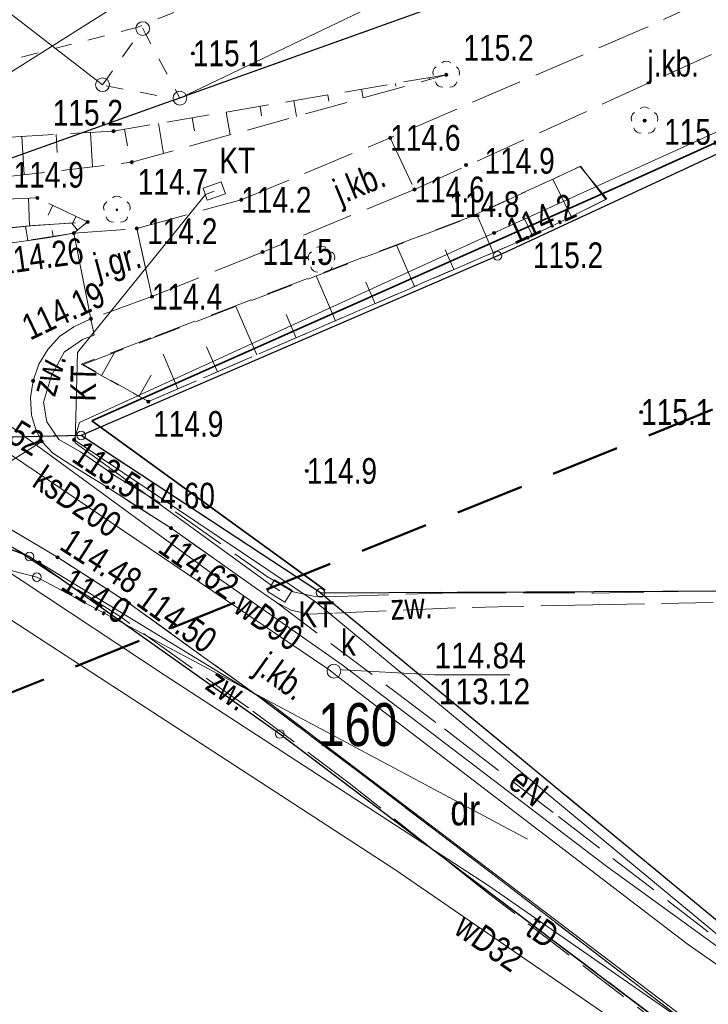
# Model space of a CAD drawing. Header units: metres. Extents: x 6443052 to 6445155, y 6013553 to 6014840.
# Tile 4 of 36: x 6443134 to 6443174, y 6013647 to 6013705. Entities that reach past the tile are written whole.
import ezdxf
from ezdxf.enums import TextEntityAlignment as Align

# ---------------------------------------------------------------- set-up
doc = ezdxf.new("R2010")
doc.units = ezdxf.units.M
doc.header["$MEASUREMENT"] = 0
for name, pattern in [('L_0_03', [2, 1, -1]), ('L_0_05', [3.5, 2.5, -1]), ('L_0_06', [4, 3, -1]), ('L_0_0C', [6, 4, -2]), ('L_0_56', [2.1, 1.4, -0.7]), ('L_0_69', [0]), ('L_0_AC', [0]), ('L_0_AD', [0])]:
    doc.linetypes.add(name, pattern=pattern)
doc.layers.get('0').update_dxf_attribs({"linetype": 'CONTINUOUS', "lineweight": 18})
for name, color, linetype, lineweight in [('202_punkt_graniczny', 7, 'CONTINUOUS', 18), ('210_oznaczenie_konturu_uzytku_gruntowego', 3, 'CONTINUOUS', 18), ('211_numer_dzialki_ewidencyjnej', 96, 'CONTINUOUS', 18), ('217_kontur_klasyfikacyjny', 3, 'L_0_06', 18), ('218_kontur_uzytku_gruntowego', 3, 'L_0_06', 18), ('219_dzialka_ewidencyjna', 96, 'CONTINUOUS', 25), ('drzewo_lisciaste', 96, 'CONTINUOUS', 18), ('jezdnia', 7, 'L_0_06', 18), ('jezdnia_Atr17', 7, 'CONTINUOUS', 18), ('kanal_technologiczny', 7, 'CONTINUOUS', 18), ('kanal_technologiczny_Atr17', 7, 'CONTINUOUS', 18), ('KRAWEZNIK', 7, 'CONTINUOUS', 18), ('luk_G_DRO', 7, 'L_0_56', 18), ('luk_G_SKA', 7, 'L_0_05', 18), ('nn', 1, 'L_0_AC', 18), ('obszar_utwardzony', 7, 'L_0_06', 18), ('obszar_utwardzony_Atr17', 7, 'CONTINUOUS', 18), ('obudowa_ochronna_przewodu', 7, 'CONTINUOUS', 18), ('ogrodzenie_trwale', 7, 'L_0_69', 35), ('pikieta_naturalna_Atr2', 7, 'CONTINUOUS', 18), ('pikieta_sztuczna_Atr2', 7, 'CONTINUOUS', 18), ('Plot_pomiar', 7, 'L_0_69', 35), ('przewod_elektroenergetyczny_podziemny', 1, 'CONTINUOUS', 18), ('przewod_elektroenergetyczny_podziemny_Atr1', 1, 'CONTINUOUS', 18), ('przewod_kanalizacyjny_Atr1', 36, 'CONTINUOUS', 18), ('przewod_telekomunikacyjny_podziemny', 30, 'CONTINUOUS', 18), ('przewod_telekomunikacyjny_podziemny_Atr1', 30, 'CONTINUOUS', 18), ('przewod_wodociagowy', 5, 'CONTINUOUS', 18), ('przewod_wodociagowy_Atr1', 5, 'CONTINUOUS', 18), ('rzedna_Atr2', 30, 'CONTINUOUS', 18), ('rzedna_Atr3', 7, 'CONTINUOUS', 18), ('slup_przewodow_napowietrznych', 7, 'CONTINUOUS', 18), ('srednie_nap_pomiar', 1, 'L_0_AD', 18), ('uzytek_pomiar', 7, 'L_0_03', 18), ('wlaz_do_komory_lub_kanalu___okragly', 7, 'CONTINUOUS', 18), ('ZAKRES', 212, 'L_0_0C', 50)]:
    doc.layers.add(name, color=color, linetype=linetype, lineweight=lineweight)
doc.styles.add('Arial CE', font='Arial CE.ttf')
doc.linetypes.add('L_0_69_SHX', pattern='A,0,-0.5,-1,-1,-1,-1,-1,[7,STARKOWO_STARKÓWKO.shx,S=0.1,R=0,X=0,Y=0],-1,-1,-1,-1,-0.5', length=10)
doc.linetypes.add('L_0_AC_SHX_E', pattern='A,0,-1,-2,-2,-2,-2,-2,[11,STARKOWO_STARKÓWKO.shx,S=0.1,R=0,X=0,Y=0],-2,[12,STARKOWO_STARKÓWKO.shx,S=0.1,R=0,X=0,Y=0],-2,-2,-2,-1', length=20)
doc.linetypes.add('L_0_AC_SHX_S', pattern='A,0,-1,-2,-2,-2,[8,STARKOWO_STARKÓWKO.shx,S=0.1,R=0,X=0,Y=0],-2,[9,STARKOWO_STARKÓWKO.shx,S=0.1,R=0,X=0,Y=0],-2,[10,STARKOWO_STARKÓWKO.shx,S=0.1,R=0,X=0,Y=0],-2,-2,-2,-2,-1', length=20)
doc.linetypes.add('L_0_AD_SHX_E', pattern='A,0,-1.2,-2.4,-2.4,-2.4,-2.4,-2.4,[17,STARKOWO_STARKÓWKO.shx,S=0.1,R=0,X=0,Y=0],-2.4,[18,STARKOWO_STARKÓWKO.shx,S=0.1,R=0,X=0,Y=0],-2.4,[19,STARKOWO_STARKÓWKO.shx,S=0.1,R=0,X=0,Y=0],-2.4,-2.4,-1.2', length=24)
doc.linetypes.add('L_0_AD_SHX_S', pattern='A,0,-1.2,-2.4,-2.4,[13,STARKOWO_STARKÓWKO.shx,S=0.1,R=0,X=0,Y=0],-2.4,[14,STARKOWO_STARKÓWKO.shx,S=0.1,R=0,X=0,Y=0],-2.4,[15,STARKOWO_STARKÓWKO.shx,S=0.1,R=0,X=0,Y=0],-2.4,[16,STARKOWO_STARKÓWKO.shx,S=0.1,R=0,X=0,Y=0],-2.4,-2.4,-2.4,-2.4,-1.2', length=24)

msp = doc.modelspace()

# ---------------------------------------------------------------- hatches: boundary and pattern name
at = {"linetype": 'Continuous', "lineweight": 13}
for points in [[(6443144.02, 6013702.459, 1), (6443144.02, 6013702.641, 1)], [(6443158.78, 6013701.209, 1), (6443158.78, 6013701.391, 1)], [(6443170.33, 6013698.539, 1), (6443170.33, 6013698.721, 1)], [(6443139.4, 6013697.929, 1), (6443139.4, 6013698.111, 1)], [(6443155.52, 6013697.539, 1), (6443155.52, 6013697.721, 1)], [(6443140.46, 6013696.119, 1), (6443140.46, 6013696.301, 1)], [(6443159.93, 6013695.959, 1), (6443159.93, 6013696.141, 1)], [(6443156.93, 6013694.529, 1), (6443156.93, 6013694.711, 1)], [(6443134.97, 6013694.039, 1), (6443134.97, 6013694.221, 1)], [(6443146.84, 6013693.929, 1), (6443146.84, 6013694.111, 1)], [(6443161.39, 6013693.499, 1), (6443161.39, 6013693.681, 1)], [(6443137.89, 6013692.639, 1), (6443137.89, 6013692.821, 1)], [(6443137.08, 6013691.989, 1), (6443137.08, 6013692.171, 1)], [(6443140.75, 6013692.259, 1), (6443140.75, 6013692.441, 1)], [(6443161.57, 6013691.999, 1), (6443161.57, 6013692.181, 1)], [(6443163.52, 6013691.719, 1), (6443163.52, 6013691.901, 1)], [(6443148.08, 6013690.889, 1), (6443148.08, 6013691.071, 1)], [(6443141.64, 6013688.289, 1), (6443141.64, 6013688.471, 1)], [(6443138.08, 6013686.999, 1), (6443138.08, 6013687.181, 1)], [(6443134.72, 6013683.389, 1), (6443134.72, 6013683.571, 1)], [(6443141.43, 6013682.179, 1), (6443141.43, 6013682.361, 1)], [(6443170.13, 6013681.569, 1), (6443170.13, 6013681.751, 1)], [(6443135.22, 6013679.859, 1), (6443135.22, 6013680.041, 1)], [(6443137.11, 6013679.949, 1), (6443137.11, 6013680.131, 1)], [(6443150.66, 6013678.139, 1), (6443150.66, 6013678.321, 1)], [(6443139.03, 6013677.189, 1), (6443139.03, 6013677.371, 1)], [(6443142.75, 6013674.809, 1), (6443142.75, 6013674.991, 1)], [(6443136.14, 6013673.109, 1), (6443136.14, 6013673.291, 1)], [(6443135.08, 6013672.809, 1), (6443135.08, 6013672.991, 1)], [(6443140.3, 6013670.439, 1), (6443140.3, 6013670.621, 1)]]:
    msp.add_hatch(color=0, dxfattribs=at).paths.add_polyline_path(points)
at = {"layer": 'drzewo_lisciaste', "linetype": 'Continuous', "lineweight": 18}
for points in [[(6443158.78, 6013701.25, 1), (6443158.78, 6013701.35, 1)], [(6443170.33, 6013698.58, 1), (6443170.33, 6013698.68, 1)], [(6443139.6, 6013693.39, 1), (6443139.6, 6013693.49, 1)], [(6443151.51, 6013690.48, 1), (6443151.51, 6013690.58, 1)]]:
    msp.add_hatch(color=256, dxfattribs=at).paths.add_polyline_path(points)

# ---------------------------------------------------------------- linework, layer by layer
at = {"color": 0, "linetype": 'Continuous', "lineweight": 13}
for centre in [(6443144.02, 6013702.55), (6443158.78, 6013701.3), (6443170.33, 6013698.63), (6443139.4, 6013698.02), (6443155.52, 6013697.63), (6443140.46, 6013696.21), (6443159.93, 6013696.05), (6443156.93, 6013694.62), (6443134.97, 6013694.13), (6443146.84, 6013694.02), (6443161.39, 6013693.59), (6443137.89, 6013692.73), (6443137.08, 6013692.08), (6443140.75, 6013692.35), (6443161.57, 6013692.09), (6443163.52, 6013691.81), (6443148.08, 6013690.98), (6443141.64, 6013688.38), (6443138.08, 6013687.09), (6443134.72, 6013683.48), (6443141.43, 6013682.27), (6443170.13, 6013681.66), (6443135.22, 6013679.95), (6443137.11, 6013680.04), (6443150.66, 6013678.23), (6443139.03, 6013677.28), (6443142.75, 6013674.9), (6443136.14, 6013673.2), (6443135.08, 6013672.9), (6443140.3, 6013670.53)]:
    msp.add_circle(centre, 0.0906, dxfattribs=at)
at = {"layer": '202_punkt_graniczny', "lineweight": 18}
for centre in [(6443161.76, 6013690.76), (6443137.52, 6013680.3), (6443134.51, 6013673.24), (6443151.46, 6013671.13), (6443149.09, 6013662.91)]:
    msp.add_circle(centre, 0.25, dxfattribs=at)
at = {"layer": '217_kontur_klasyfikacyjny', "lineweight": 18}
for p, q in [((6443221.46, 6013718.47), (6443161.76, 6013690.76)), ((6443161.76, 6013690.76), (6443137.52, 6013680.3)), ((6443137.52, 6013680.3), (6443151.46, 6013671.13)), ((6443134.51, 6013673.24), (6443117.57, 6013679.79)), ((6443149.09, 6013662.91), (6443134.51, 6013673.24)), ((6443151.46, 6013671.13), (6443221.55, 6013671.46)), ((6443186.9, 6013634.36), (6443149.09, 6013662.91))]:
    msp.add_line(p, q, dxfattribs=at)
at = {"layer": '218_kontur_uzytku_gruntowego', "lineweight": 18}
for p, q in [((6443161.76, 6013690.76), (6443221.46, 6013718.47)), ((6443221.46, 6013718.47), (6443161.76, 6013690.76)), ((6443137.52, 6013680.3), (6443161.76, 6013690.76)), ((6443161.76, 6013690.76), (6443137.52, 6013680.3)), ((6443117.57, 6013679.79), (6443137.52, 6013680.3)), ((6443137.52, 6013680.3), (6443117.57, 6013679.79)), ((6443151.46, 6013671.13), (6443137.52, 6013680.3)), ((6443137.52, 6013680.3), (6443151.46, 6013671.13)), ((6443117.57, 6013679.79), (6443134.51, 6013673.24)), ((6443134.51, 6013673.24), (6443117.57, 6013679.79)), ((6443134.51, 6013673.24), (6443149.09, 6013662.91)), ((6443149.09, 6013662.91), (6443134.51, 6013673.24)), ((6443151.46, 6013671.13), (6443221.55, 6013671.46)), ((6443149.09, 6013662.91), (6443186.9, 6013634.36)), ((6443186.9, 6013634.36), (6443149.09, 6013662.91))]:
    msp.add_line(p, q, dxfattribs=at)
at = {"layer": '219_dzialka_ewidencyjna', "linetype": 'Continuous', "lineweight": 25}
for p, q in [((6443161.76, 6013690.76), (6443221.46, 6013718.47)), ((6443161.76, 6013690.76), (6443137.52, 6013680.3)), ((6443137.52, 6013680.3), (6443117.57, 6013679.79)), ((6443151.46, 6013671.13), (6443137.52, 6013680.3)), ((6443117.57, 6013679.79), (6443134.51, 6013673.24)), ((6443134.51, 6013673.24), (6443149.09, 6013662.91)), ((6443151.46, 6013671.13), (6443221.55, 6013671.46)), ((6443149.09, 6013662.91), (6443186.9, 6013634.36))]:
    msp.add_line(p, q, dxfattribs=at)
at = {"layer": 'drzewo_lisciaste', "lineweight": 18}
for centre in [(6443158.78, 6013701.3), (6443170.33, 6013698.63), (6443139.6, 6013693.44), (6443151.51, 6013690.53)]:
    msp.add_circle(centre, 0.05, dxfattribs=at)
for centre, start, end in [((6443158.4, 6013701.424), 121.308, 202.548), ((6443158.78, 6013701.7), 49.272, 130.728), ((6443159.16, 6013701.424), 337.452, 58.692), ((6443158.545, 6013700.976), 193.221, 274.871), ((6443159.015, 6013700.976), 265.129, 346.779), ((6443169.95, 6013698.754), 121.308, 202.548), ((6443170.33, 6013699.03), 49.272, 130.728), ((6443170.71, 6013698.754), 337.452, 58.692), ((6443170.095, 6013698.306), 193.221, 274.871), ((6443170.565, 6013698.306), 265.129, 346.779), ((6443139.22, 6013693.564), 121.308, 202.548), ((6443139.6, 6013693.84), 49.272, 130.728), ((6443139.98, 6013693.564), 337.452, 58.692), ((6443139.365, 6013693.116), 193.221, 274.871), ((6443139.835, 6013693.116), 265.129, 346.779), ((6443151.13, 6013690.654), 121.308, 202.548), ((6443151.51, 6013690.93), 49.272, 130.728), ((6443151.89, 6013690.654), 337.452, 58.692), ((6443151.275, 6013690.206), 193.221, 274.871), ((6443151.745, 6013690.206), 265.129, 346.779)]:
    msp.add_arc(centre, 0.4, start, end, dxfattribs=at)
at = {"layer": 'jezdnia', "lineweight": 18}
for p, q in [((6443192.3, 6013714.21), (6443170.42, 6013704.05)), ((6443170.42, 6013704.05), (6443155.52, 6013697.63)), ((6443156.93, 6013694.62), (6443174.74, 6013702.71)), ((6443146.84, 6013694.02), (6443155.52, 6013697.63)), ((6443155.52, 6013697.63), (6443156.93, 6013694.62)), ((6443155.52, 6013697.63), (6443156.93, 6013694.62)), ((6443156.93, 6013694.62), (6443148.08, 6013690.98)), ((6443140.75, 6013692.35), (6443146.84, 6013694.02)), ((6443137.08, 6013692.08), (6443140.75, 6013692.35)), ((6443138.08, 6013687.09), (6443137.08, 6013692.08)), ((6443140.75, 6013692.35), (6443141.64, 6013688.38)), ((6443141.64, 6013688.38), (6443140.75, 6013692.35)), ((6443148.08, 6013690.98), (6443141.64, 6013688.38)), ((6443141.64, 6013688.38), (6443138.08, 6013687.09)), ((6443130.22, 6013676.78), (6443135.22, 6013679.95)), ((6443135.22, 6013679.95), (6443135.87, 6013679.26)), ((6443135.87, 6013679.26), (6443136.91, 6013678.59)), ((6443136.91, 6013678.59), (6443139.03, 6013677.28)), ((6443139.03, 6013677.28), (6443142.75, 6013674.9)), ((6443136.14, 6013673.2), (6443132.65, 6013675.28)), ((6443142.75, 6013674.9), (6443147.74, 6013671.37)), ((6443140.3, 6013670.53), (6443136.14, 6013673.2)), ((6443147.74, 6013671.37), (6443148.87, 6013670.58)), ((6443144.36, 6013667.6), (6443140.3, 6013670.53)), ((6443147.76, 6013665.16), (6443144.36, 6013667.6)), ((6443153.73, 6013660.66), (6443147.76, 6013665.16)), ((6443155.78, 6013665.38), (6443158.68, 6013663.21)), ((6443158.68, 6013663.21), (6443159.45, 6013662.6)), ((6443159.45, 6013662.6), (6443165.32, 6013658.1)), ((6443161.97, 6013654.37), (6443153.73, 6013660.66)), ((6443165.32, 6013658.1), (6443175.58, 6013650.2)), ((6443172.78, 6013646.09), (6443161.97, 6013654.37))]:
    msp.add_line(p, q, dxfattribs=at)
at = {"layer": 'kanal_technologiczny', "linetype": 'Continuous', "lineweight": 18}
for p, q in [((6443144.62, 6013694.69), (6443145.68, 6013695.06)), ((6443145.68, 6013695.06), (6443145.92, 6013694.37)), ((6443137.31, 6013685.12), (6443144.75, 6013694.32)), ((6443144.86, 6013694), (6443144.62, 6013694.69)), ((6443144.75, 6013694.32), (6443145.27, 6013694.53)), ((6443145.92, 6013694.37), (6443144.86, 6013694)), ((6443137.16, 6013679.87), (6443137.31, 6013685.12)), ((6443148.59, 6013671.58), (6443137.16, 6013679.87)), ((6443148.36, 6013671.21), (6443148.78, 6013671.89)), ((6443149.08, 6013671.24), (6443148.59, 6013671.58)), ((6443148.78, 6013671.89), (6443149.8, 6013671.26)), ((6443149.38, 6013670.58), (6443148.36, 6013671.21)), ((6443149.8, 6013671.26), (6443149.38, 6013670.58))]:
    msp.add_line(p, q, dxfattribs=at)
at = {"layer": 'KRAWEZNIK', "linetype": 'Continuous', "lineweight": 18}
for p, q in [((6443137.08, 6013692.08), (6443135.56, 6013691.81)), ((6443135.56, 6013691.81), (6443133.5, 6013691.52)), ((6443137.09, 6013686.62), (6443138.08, 6013687.09)), ((6443136.26, 6013686.06), (6443137.09, 6013686.62)), ((6443135.58, 6013685.3), (6443136.26, 6013686.06)), ((6443135.06, 6013684.44), (6443135.58, 6013685.3)), ((6443134.72, 6013683.48), (6443135.06, 6013684.44)), ((6443134.56, 6013682.5), (6443134.72, 6013683.48)), ((6443134.62, 6013681.48), (6443134.56, 6013682.5)), ((6443134.89, 6013680.59), (6443134.62, 6013681.48)), ((6443135.22, 6013679.95), (6443134.89, 6013680.59)), ((6443135.87, 6013679.26), (6443135.22, 6013679.95)), ((6443136.91, 6013678.59), (6443135.87, 6013679.26)), ((6443139.03, 6013677.28), (6443136.91, 6013678.59)), ((6443142.75, 6013674.9), (6443139.03, 6013677.28)), ((6443132.65, 6013675.28), (6443136.14, 6013673.2)), ((6443147.74, 6013671.37), (6443142.75, 6013674.9)), ((6443136.14, 6013673.2), (6443140.3, 6013670.53)), ((6443148.87, 6013670.58), (6443147.74, 6013671.37)), ((6443140.3, 6013670.53), (6443144.36, 6013667.6)), ((6443144.36, 6013667.6), (6443147.76, 6013665.16)), ((6443147.76, 6013665.16), (6443153.73, 6013660.66)), ((6443153.73, 6013660.66), (6443161.97, 6013654.37)), ((6443161.97, 6013654.37), (6443172.78, 6013646.09))]:
    msp.add_line(p, q, dxfattribs=at)
at = {"layer": 'luk_G_SKA', "linetype": 'Continuous', "lineweight": 18}
for p, q in [((6443155.822, 6013700.799), (6443155.848, 6013700.646)), ((6443157.794, 6013701.133), (6443157.811, 6013701.031)), ((6443151.878, 6013700.132), (6443151.939, 6013699.774)), ((6443153.85, 6013700.466), (6443153.937, 6013699.954)), ((6443147.934, 6013699.464), (6443148.029, 6013698.902)), ((6443149.906, 6013699.798), (6443150.062, 6013698.878)), ((6443145.962, 6013699.131), (6443146.187, 6013697.801)), ((6443142.018, 6013698.463), (6443142.313, 6013696.725)), ((6443143.99, 6013698.797), (6443144.12, 6013698.03)), ((6443136.061, 6013697.824), (6443136.123, 6013696.769)), ((6443138.058, 6013697.941), (6443138.175, 6013695.944)), ((6443140.046, 6013698.129), (6443140.21, 6013697.165)), ((6443134.065, 6013697.707), (6443134.195, 6013695.482)), ((6443166.053, 6013693.043), (6443164.988, 6013695.231)), ((6443134.459, 6013694.111), (6443134.517, 6013692.51)), ((6443135.861, 6013693.703), (6443135.589, 6013693.135)), ((6443161.516, 6013690.944), (6443160.545, 6013693.194)), ((6443137.305, 6013692.261), (6443136.977, 6013692.669)), ((6443137.214, 6013693.054), (6443137.032, 6013692.676)), ((6443163.805, 6013691.949), (6443163.26, 6013693.069)), ((6443134.402, 6013691.657), (6443134.272, 6013692.479)), ((6443135.883, 6013691.891), (6443135.828, 6013692.24)), ((6443156.926, 6013688.962), (6443155.884, 6013691.374)), ((6443159.221, 6013689.953), (6443158.722, 6013691.109)), ((6443152.335, 6013686.98), (6443151.206, 6013689.595)), ((6443154.631, 6013687.971), (6443154.088, 6013689.228)), ((6443147.745, 6013684.997), (6443146.528, 6013687.815)), ((6443150.04, 6013685.989), (6443149.454, 6013687.347)), ((6443138.717, 6013683.812), (6443139.465, 6013685.128)), ((6443145.45, 6013684.006), (6443144.82, 6013685.466)), ((6443143.155, 6013683.015), (6443142.285, 6013685.03)), ((6443140.89, 6013682.577), (6443141.587, 6013683.804))]:
    msp.add_line(p, q, dxfattribs=at)
at = {"layer": 'luk_G_SKA', "lineweight": 18}
for p, q in [((6443139.4, 6013698.02), (6443119.47, 6013696.85)), ((6443115.51, 6013693.31), (6443140.46, 6013696.21)), ((6443159.952, 6013692.922), (6443166.6, 6013695.97)), ((6443166.57, 6013695.96), (6443160.51, 6013693.15)), ((6443168.14, 6013694.07), (6443166.57, 6013695.96)), ((6443166.6, 6013695.97), (6443168.08, 6013694.03)), ((6443134.97, 6013694.13), (6443128.69, 6013693.9)), ((6443137.89, 6013692.73), (6443134.97, 6013694.13)), ((6443168.08, 6013694.03), (6443163.52, 6013691.81)), ((6443163.67, 6013691.88), (6443168.14, 6013694.07)), ((6443160.51, 6013693.15), (6443141.57, 6013685.98)), ((6443134.579, 6013692.51), (6443137.89, 6013692.73)), ((6443134.696, 6013692.528), (6443137.89, 6013692.73)), ((6443137.89, 6013692.73), (6443137.08, 6013692.08)), ((6443137.63, 6013684.43), (6443159.952, 6013692.922)), ((6443129.15, 6013691.96), (6443134.696, 6013692.528)), ((6443129.15, 6013691.96), (6443134.579, 6013692.51)), ((6443137.08, 6013692.08), (6443133.422, 6013691.502)), ((6443163.52, 6013691.81), (6443141.43, 6013682.27)), ((6443156.77, 6013688.91), (6443163.67, 6013691.88)), ((6443150.4, 6013686.14), (6443156.77, 6013688.91)), ((6443141.57, 6013685.98), (6443137.51, 6013684.44)), ((6443141.43, 6013682.27), (6443150.4, 6013686.14)), ((6443137.51, 6013684.44), (6443141.43, 6013682.27)), ((6443141.43, 6013682.27), (6443137.63, 6013684.43))]:
    msp.add_line(p, q, dxfattribs=at)
at = {"layer": 'nn', "linetype": 'Continuous'}
msp.add_line((6443134.93, 6013672.04), (6443103.47, 6013680.14), dxfattribs=at)
at = {"layer": 'nn', "linetype": 'L_0_AC_SHX_S'}
for q in [(6443119.2, 6013676.09), (6443149.22, 6013664.41)]:
    msp.add_line((6443134.93, 6013672.04), q, dxfattribs=at)
at = {"layer": 'nn', "linetype": 'L_0_AC_SHX_E'}
msp.add_line((6443149.22, 6013664.41), (6443163.51, 6013656.78), dxfattribs=at)
at = {"layer": 'obszar_utwardzony', "lineweight": 18}
for p, q in [((6443135.56, 6013691.81), (6443137.08, 6013692.08)), ((6443137.08, 6013692.08), (6443138.08, 6013687.09)), ((6443133.5, 6013691.52), (6443135.56, 6013691.81)), ((6443138.08, 6013687.09), (6443137.09, 6013686.62)), ((6443137.09, 6013686.62), (6443138.08, 6013687.09)), ((6443138.08, 6013687.09), (6443138.27, 6013686.13)), ((6443137.09, 6013686.62), (6443136.26, 6013686.06)), ((6443136.26, 6013686.06), (6443137.09, 6013686.62)), ((6443136.26, 6013686.06), (6443135.58, 6013685.3)), ((6443135.58, 6013685.3), (6443136.26, 6013686.06)), ((6443137.59, 6013685.89), (6443136.52, 6013685.14)), ((6443138.27, 6013686.13), (6443137.59, 6013685.89)), ((6443135.58, 6013685.3), (6443135.06, 6013684.44)), ((6443135.06, 6013684.44), (6443135.58, 6013685.3)), ((6443136.52, 6013685.14), (6443135.78, 6013683.79)), ((6443135.06, 6013684.44), (6443134.72, 6013683.48)), ((6443134.72, 6013683.48), (6443135.06, 6013684.44)), ((6443134.72, 6013683.48), (6443134.56, 6013682.5)), ((6443134.56, 6013682.5), (6443134.72, 6013683.48)), ((6443135.78, 6013683.79), (6443135.32, 6013682.23)), ((6443134.56, 6013682.5), (6443134.62, 6013681.48)), ((6443134.62, 6013681.48), (6443134.56, 6013682.5)), ((6443135.32, 6013682.23), (6443135.51, 6013681.09)), ((6443134.62, 6013681.48), (6443134.89, 6013680.59)), ((6443134.89, 6013680.59), (6443134.62, 6013681.48)), ((6443134.89, 6013680.59), (6443135.22, 6013679.95)), ((6443135.22, 6013679.95), (6443134.89, 6013680.59)), ((6443135.51, 6013681.09), (6443136.21, 6013680.07)), ((6443136.21, 6013680.07), (6443137.47, 6013679.35)), ((6443135.22, 6013679.95), (6443130.22, 6013676.78)), ((6443135.87, 6013679.26), (6443135.22, 6013679.95)), ((6443136.91, 6013678.59), (6443135.87, 6013679.26)), ((6443137.47, 6013679.35), (6443139.56, 6013677.9)), ((6443139.03, 6013677.28), (6443136.91, 6013678.59)), ((6443139.56, 6013677.9), (6443143.2, 6013675.72)), ((6443142.75, 6013674.9), (6443139.03, 6013677.28)), ((6443143.2, 6013675.72), (6443148.32, 6013672.1)), ((6443132.65, 6013675.28), (6443136.14, 6013673.2)), ((6443147.74, 6013671.37), (6443142.75, 6013674.9)), ((6443135.77, 6013672.3), (6443132.49, 6013674.46)), ((6443136.14, 6013673.2), (6443140.3, 6013670.53)), ((6443139.84, 6013669.71), (6443135.77, 6013672.3)), ((6443148.32, 6013672.1), (6443149.86, 6013671.18)), ((6443148.87, 6013670.58), (6443147.74, 6013671.37)), ((6443149.86, 6013671.18), (6443151.04, 6013670.93)), ((6443151.04, 6013670.93), (6443152.42, 6013670.92)), ((6443152.42, 6013670.92), (6443159.26, 6013671.14)), ((6443159.26, 6013671.14), (6443167.29, 6013671.12)), ((6443167.29, 6013671.12), (6443178.24, 6013671.32)), ((6443140.3, 6013670.53), (6443144.36, 6013667.6)), ((6443149.75, 6013670.12), (6443148.87, 6013670.58)), ((6443159.27, 6013670.25), (6443152.17, 6013669.94)), ((6443167.29, 6013670.44), (6443159.27, 6013670.25)), ((6443178.32, 6013670.63), (6443167.29, 6013670.44)), ((6443143.59, 6013667.01), (6443139.84, 6013669.71)), ((6443150.77, 6013669.89), (6443149.75, 6013670.12)), ((6443152.17, 6013669.94), (6443150.77, 6013669.89)), ((6443144.36, 6013667.6), (6443147.76, 6013665.16)), ((6443147.26, 6013664.44), (6443143.59, 6013667.01)), ((6443147.76, 6013665.16), (6443153.73, 6013660.66)), ((6443153.12, 6013660.05), (6443147.26, 6013664.44)), ((6443153.73, 6013660.66), (6443161.97, 6013654.37)), ((6443161.24, 6013653.62), (6443153.12, 6013660.05)), ((6443161.97, 6013654.37), (6443172.78, 6013646.09)), ((6443172.3, 6013645.17), (6443161.24, 6013653.62))]:
    msp.add_line(p, q, dxfattribs=at)
at = {"layer": 'obudowa_ochronna_przewodu', "linetype": 'Continuous', "lineweight": 18}
msp.add_line((6443172.82, 6013650.68), (6443192.25, 6013637.07), dxfattribs=at)
at = {"layer": 'ogrodzenie_trwale', "linetype": 'L_0_69_SHX'}
for p, q in [((6443152.36, 6013687.47), (6443168.94, 6013694.86)), ((6443138.13, 6013681.15), (6443152.36, 6013687.47))]:
    msp.add_line(p, q, dxfattribs=at)
at = {"layer": 'ogrodzenie_trwale', "linetype": 'Continuous'}
for p, q in [((6443152.36, 6013687.47), (6443168.94, 6013694.86)), ((6443138.13, 6013681.15), (6443152.36, 6013687.47))]:
    msp.add_line(p, q, dxfattribs=at)
at = {"layer": 'Plot_pomiar', "linetype": 'L_0_69_SHX'}
for p, q in [((6443168.94, 6013694.86), (6443182.63, 6013701.04)), ((6443151.72, 6013671.29), (6443138.13, 6013681.15))]:
    msp.add_line(p, q, dxfattribs=at)
at = {"layer": 'Plot_pomiar', "linetype": 'Continuous'}
for p, q in [((6443168.94, 6013694.86), (6443182.63, 6013701.04)), ((6443151.72, 6013671.29), (6443138.13, 6013681.15))]:
    msp.add_line(p, q, dxfattribs=at)
at = {"layer": 'przewod_elektroenergetyczny_podziemny', "linetype": 'Continuous', "lineweight": 18}
for p, q in [((6443161.57, 6013692.09), (6443221.48, 6013719.3)), ((6443137.41, 6013681.06), (6443161.57, 6013692.09)), ((6443137.11, 6013680.04), (6443137.41, 6013681.06)), ((6443151.16, 6013670.6), (6443137.11, 6013680.04))]:
    msp.add_line(p, q, dxfattribs=at)
at = {"layer": 'przewod_telekomunikacyjny_podziemny', "linetype": 'Continuous', "lineweight": 18}
for p, q in [((6443122.37, 6013680.16), (6443135.08, 6013672.9)), ((6443142.35, 6013666.35), (6443127.96, 6013675.85)), ((6443135.08, 6013672.9), (6443148.51, 6013664.71)), ((6443148.51, 6013664.71), (6443200.6, 6013625.19)), ((6443201.13, 6013626.44), (6443161.2, 6013654.1))]:
    msp.add_line(p, q, dxfattribs=at)
at = {"layer": 'przewod_wodociagowy', "linetype": 'Continuous', "lineweight": 18}
for p, q in [((6443127.09, 6013685.45), (6443145.4, 6013672.07)), ((6443155.78, 6013655.01), (6443171.48, 6013644.24)), ((6443168.05, 6013655.25), (6443180.15, 6013646.47))]:
    msp.add_line(p, q, dxfattribs=at)
at = {"layer": 'slup_przewodow_napowietrznych', "lineweight": 18}
msp.add_circle((6443134.93, 6013672.04), 0.25, dxfattribs=at)
at = {"layer": 'wlaz_do_komory_lub_kanalu___okragly', "color": 7, "linetype": 'Continuous', "lineweight": 13}
for p, q in [((6443158.09, 6013666.355), (6443152.37, 6013666.66)), ((6443162.474, 6013666.355), (6443158.09, 6013666.355))]:
    msp.add_line(p, q, dxfattribs=at)

# ---------------------------------------------------------------- texts
at = {"layer": '210_oznaczenie_konturu_uzytku_gruntowego', "style": 'Arial CE', "width": 0.78}
msp.add_text('dr', height=1.8, dxfattribs=at).set_placement((6443159.02, 6013659.39), align=Align.TOP_LEFT)
at = {"layer": '211_numer_dzialki_ewidencyjnej', "style": 'Arial CE', "width": 0.79}
msp.add_text('160', height=2.5, dxfattribs=at).set_placement((6443151.32, 6013664.71), align=Align.TOP_LEFT)
at = {"layer": 'jezdnia_Atr17', "style": 'Arial CE', "width": 0.78}
for s, rotation, p in [('j.kb.', 22.4, (6443152.04, 6013695.11)), ('j.gr.', 15, (6443138.11, 6013690.85)), ('j.kb.', 324.3, (6443148.42, 6013667.75))]:
    msp.add_text(s, height=1.5, rotation=rotation, dxfattribs=at).set_placement(p, align=Align.TOP_LEFT)
at = {"layer": 'kanal_technologiczny_Atr17', "style": 'Arial CE', "width": 0.78}
for p in [(6443145.57, 6013697.06), (6443150.17, 6013670.63)]:
    msp.add_text('KT', height=1.5, dxfattribs=at).set_placement(p, align=Align.TOP_LEFT)
msp.add_text('KT', height=1.5, rotation=88.4, dxfattribs=at).set_placement((6443136.855, 6013682.301), align=Align.TOP_LEFT)
at = {"layer": 'luk_G_DRO', "style": 'Arial CE', "width": 0.78}
msp.add_text('j.kb.', height=1.5, dxfattribs=at).set_placement((6443170.5, 6013702.7), align=Align.TOP_LEFT)
at = {"layer": 'obszar_utwardzony_Atr17', "style": 'Arial CE', "width": 0.78}
for rotation, p in [(73.6, (6443134.541, 6013682.912)), (2.5, (6443155.497, 6013671.049)), (325, (6443145.52, 6013666.804))]:
    msp.add_text('zw.', height=1.5, rotation=rotation, dxfattribs=at).set_placement(p, align=Align.TOP_LEFT)
at = {"layer": 'pikieta_naturalna_Atr2', "style": 'Arial CE', "width": 0.78}
for s, p in [('115.2', (6443159.78, 6013703.62)), ('115.1', (6443144.02, 6013703.3)), ('115.2', (6443135.86, 6013699.84)), ('114.6', (6443155.52, 6013698.38)), ('115.4', (6443171.47, 6013698.73)), ('114.9', (6443161.01, 6013697.04)), ('114.9', (6443133.58, 6013696.23)), ('114.7', (6443140.81, 6013695.82)), ('114.6', (6443156.93, 6013695.37)), ('114.2', (6443146.84, 6013694.77)), ('114.8', (6443158.96, 6013694.51)), ('114.2', (6443141.36, 6013692.94)), ('114.5', (6443148.08, 6013691.73)), ('115.2', (6443163.83, 6013691.54)), ('114.4', (6443141.64, 6013689.13)), ('115.1', (6443170.13, 6013682.41)), ('114.9', (6443141.71, 6013681.72)), ('114.9', (6443150.66, 6013678.98))]:
    msp.add_text(s, height=1.5, dxfattribs=at).set_placement(p, align=Align.TOP_LEFT)
at = {"layer": 'pikieta_sztuczna_Atr2', "style": 'Arial CE', "width": 0.78}
for s, rotation, p in [('114.26', 8, (6443132.57, 6013691.13)), ('114.19', 25.4, (6443133.9, 6013687.17)), ('114.52', 328.3, (6443131.24, 6013682.94)), ('114.48', 327.3, (6443136.99, 6013674.97)), ('114.62', 324.7, (6443142.773, 6013674.782)), ('114.50', 324.2, (6443141.52, 6013671.68))]:
    msp.add_text(s, height=1.5, rotation=rotation, dxfattribs=at).set_placement(p, align=Align.TOP_LEFT)
msp.add_text('114.60', height=1.5, dxfattribs=at).set_placement((6443140.31, 6013677.54), align=Align.TOP_LEFT)
at = {"layer": 'przewod_elektroenergetyczny_podziemny_Atr1', "style": 'Arial CE', "width": 0.78}
msp.add_text('eN', height=1.5, rotation=320.4, dxfattribs=at).set_placement((6443163.249, 6013661.079), align=Align.TOP_LEFT)
at = {"layer": 'przewod_kanalizacyjny_Atr1', "style": 'Arial CE', "width": 0.78}
msp.add_text('ksD200', height=1.5, rotation=326, dxfattribs=at).set_placement((6443135.42, 6013678.62), align=Align.TOP_LEFT)
at = {"layer": 'przewod_telekomunikacyjny_podziemny_Atr1', "style": 'Arial CE', "width": 0.78}
msp.add_text('tD', height=1.5, rotation=325.3, dxfattribs=at).set_placement((6443164.154, 6013652.508), align=Align.TOP_LEFT)
at = {"layer": 'przewod_wodociagowy_Atr1', "style": 'Arial CE', "width": 0.78}
for s, rotation, p in [('wD90', 324.9, (6443147.155, 6013671.297)), ('wD32', 325.5, (6443159.992, 6013652.579))]:
    msp.add_text(s, height=1.5, rotation=rotation, dxfattribs=at).set_placement(p, align=Align.TOP_LEFT)
at = {"layer": 'rzedna_Atr2', "color": 1, "style": 'Arial CE', "width": 0.78}
for s, rotation, p in [('114.2', 24.4, (6443162.135, 6013692.761)), ('113.5', 326.1, (6443137.719, 6013680.081))]:
    msp.add_text(s, height=1.5, rotation=rotation, dxfattribs=at).set_placement(p, align=Align.TOP_LEFT)
at = {"layer": 'rzedna_Atr2', "style": 'Arial CE', "width": 0.78}
msp.add_text('114.0', height=1.5, rotation=328.6, dxfattribs=at).set_placement((6443137.03, 6013672.66), align=Align.TOP_LEFT)
at = {"layer": 'rzedna_Atr3', "color": 36, "style": 'Arial CE', "width": 0.83}
msp.add_text('113.12', height=1.5, dxfattribs=at).set_placement((6443158.35, 6013666.14), align=Align.TOP_LEFT)
at = {"layer": 'wlaz_do_komory_lub_kanalu___okragly', "style": 'Arial CE', "width": 0.83}
msp.add_text('k', height=1.5, dxfattribs=at).set_placement((6443152.64, 6013668.98), align=Align.TOP_LEFT)
at = {"layer": 'wlaz_do_komory_lub_kanalu___okragly', "color": 7, "style": 'Arial CE', "width": 0.83}
msp.add_text('114.84', height=1.5, dxfattribs=at).set_placement((6443158.09, 6013668.23), align=Align.TOP_LEFT)

# ---------------------------------------------------------------- wipeouts: each hides what was drawn before it
at = {"color": 0, "linetype": 'Continuous', "lineweight": 13}
for points in [[(6443141.1, 6013703.59), (6443141.3, 6013703.644), (6443141.446, 6013703.79), (6443141.5, 6013703.99), (6443141.446, 6013704.19), (6443141.3, 6013704.336), (6443141.1, 6013704.39), (6443140.9, 6013704.336), (6443140.754, 6013704.19), (6443140.7, 6013703.99), (6443140.754, 6013703.79), (6443140.9, 6013703.644)], [(6443138.76, 6013700.32), (6443138.96, 6013700.374), (6443139.106, 6013700.52), (6443139.16, 6013700.72), (6443139.106, 6013700.92), (6443138.96, 6013701.066), (6443138.76, 6013701.12), (6443138.56, 6013701.066), (6443138.414, 6013700.92), (6443138.36, 6013700.72), (6443138.414, 6013700.52), (6443138.56, 6013700.374)], [(6443143.27, 6013699.54), (6443143.47, 6013699.594), (6443143.616, 6013699.74), (6443143.67, 6013699.94), (6443143.616, 6013700.14), (6443143.47, 6013700.286), (6443143.27, 6013700.34), (6443143.07, 6013700.286), (6443142.924, 6013700.14), (6443142.87, 6013699.94), (6443142.924, 6013699.74), (6443143.07, 6013699.594)]]:
    msp.add_wipeout(points, dxfattribs=at)

# ---------------------------------------------------------------- next in the draw order: linework, layer by layer
for centre in [(6443141.1, 6013703.99), (6443138.76, 6013700.72), (6443143.27, 6013699.94)]:
    msp.add_circle(centre, 0.4, dxfattribs=at)
at = {"layer": '217_kontur_klasyfikacyjny', "lineweight": 18}
msp.add_line((6443131.389, 6013695.707), (6443158.088, 6013705.25), dxfattribs=at)
at = {"layer": '218_kontur_uzytku_gruntowego', "lineweight": 18}
for p, q in [((6443131.389, 6013695.707), (6443158.088, 6013705.25)), ((6443158.09, 6013705.25), (6443131.39, 6013695.71))]:
    msp.add_line(p, q, dxfattribs=at)
at = {"layer": '219_dzialka_ewidencyjna', "linetype": 'Continuous', "lineweight": 25}
msp.add_line((6443158.09, 6013705.25), (6443131.39, 6013695.71), dxfattribs=at)
at = {"layer": 'luk_G_SKA', "lineweight": 18}
for p, q in [((6443158.78, 6013701.3), (6443139.4, 6013698.02)), ((6443140.46, 6013696.21), (6443158.78, 6013701.3))]:
    msp.add_line(p, q, dxfattribs=at)
at = {"layer": 'przewod_wodociagowy', "linetype": 'Continuous', "lineweight": 18}
msp.add_line((6443141.22, 6013706.38), (6443130.65, 6013699.71), dxfattribs=at)
at = {"layer": 'slup_przewodow_napowietrznych', "linetype": 'L_0_03', "lineweight": 18}
for p, q in [((6443138.76, 6013700.72), (6443141.1, 6013703.99)), ((6443141.1, 6013703.99), (6443143.27, 6013699.94)), ((6443138.98, 6013700.65), (6443142.91, 6013699.91))]:
    msp.add_line(p, q, dxfattribs=at)
at = {"layer": 'srednie_nap_pomiar', "linetype": 'Continuous'}
for p, q in [((6443222.37, 6013737.82), (6443143.27, 6013699.94)), ((6443138.76, 6013700.72), (6443110.78, 6013722.28))]:
    msp.add_line(p, q, dxfattribs=at)
at = {"layer": 'srednie_nap_pomiar', "linetype": 'L_0_AD_SHX_E'}
msp.add_line((6443182.82, 6013718.88), (6443143.27, 6013699.94), dxfattribs=at)
at = {"layer": 'srednie_nap_pomiar', "linetype": 'L_0_AD_SHX_S'}
msp.add_line((6443138.76, 6013700.72), (6443124.77, 6013711.5), dxfattribs=at)
at = {"layer": 'uzytek_pomiar', "color": 7, "lineweight": 18}
for p, q in [((6443222.37, 6013737.82), (6443140.82, 6013704.07)), ((6443140.82, 6013704.07), (6443107.11, 6013695.45))]:
    msp.add_line(p, q, dxfattribs=at)

# ---------------------------------------------------------------- next in the draw order: wipeouts: each hides what was drawn before it
at = {"color": 0, "linetype": 'Continuous', "lineweight": 13}
msp.add_wipeout([(6443152.24, 6013666.17), (6443152.44, 6013666.224), (6443152.586, 6013666.37), (6443152.64, 6013666.57), (6443152.586, 6013666.77), (6443152.44, 6013666.916), (6443152.24, 6013666.97), (6443152.04, 6013666.916), (6443151.894, 6013666.77), (6443151.84, 6013666.57), (6443151.894, 6013666.37), (6443152.04, 6013666.224)], dxfattribs=at)

# ---------------------------------------------------------------- next in the draw order: linework, layer by layer
msp.add_circle((6443152.24, 6013666.57), 0.4, dxfattribs=at)
at = {"layer": '218_kontur_uzytku_gruntowego', "lineweight": 18}
msp.add_line((6443186.59, 6013642.1), (6443151.46, 6013671.13), dxfattribs=at)
at = {"layer": '219_dzialka_ewidencyjna', "linetype": 'Continuous', "lineweight": 25}
msp.add_line((6443151.46, 6013671.13), (6443186.59, 6013642.1), dxfattribs=at)
at = {"layer": 'jezdnia', "lineweight": 18}
msp.add_line((6443148.87, 6013670.58), (6443155.78, 6013665.38), dxfattribs=at)
at = {"layer": 'nn', "linetype": 'Continuous'}
msp.add_line((6443134.93, 6013672.04), (6443163.51, 6013656.78), dxfattribs=at)
at = {"layer": 'obudowa_ochronna_przewodu', "linetype": 'Continuous', "lineweight": 18}
for p, q in [((6443123.08, 6013686.14), (6443151.77, 6013666.79)), ((6443151.77, 6013666.79), (6443172.82, 6013650.68))]:
    msp.add_line(p, q, dxfattribs=at)
at = {"layer": 'przewod_elektroenergetyczny_podziemny', "linetype": 'Continuous', "lineweight": 18}
msp.add_line((6443176.57, 6013649.56), (6443151.16, 6013670.6), dxfattribs=at)
at = {"layer": 'przewod_telekomunikacyjny_podziemny', "linetype": 'Continuous', "lineweight": 18}
msp.add_line((6443161.2, 6013654.1), (6443142.35, 6013666.35), dxfattribs=at)
at = {"layer": 'przewod_wodociagowy', "linetype": 'Continuous', "lineweight": 18}
for p, q in [((6443124.54, 6013675.32), (6443155.78, 6013655.01)), ((6443145.4, 6013672.07), (6443152.71, 6013666.94)), ((6443152.71, 6013666.94), (6443168.05, 6013655.25))]:
    msp.add_line(p, q, dxfattribs=at)
at = {"layer": 'ZAKRES', "lineweight": 50}
msp.add_line((6443246.62, 6013710.98), (6443122.45, 6013660.89), dxfattribs=at)

doc.saveas('drawing.dxf')
